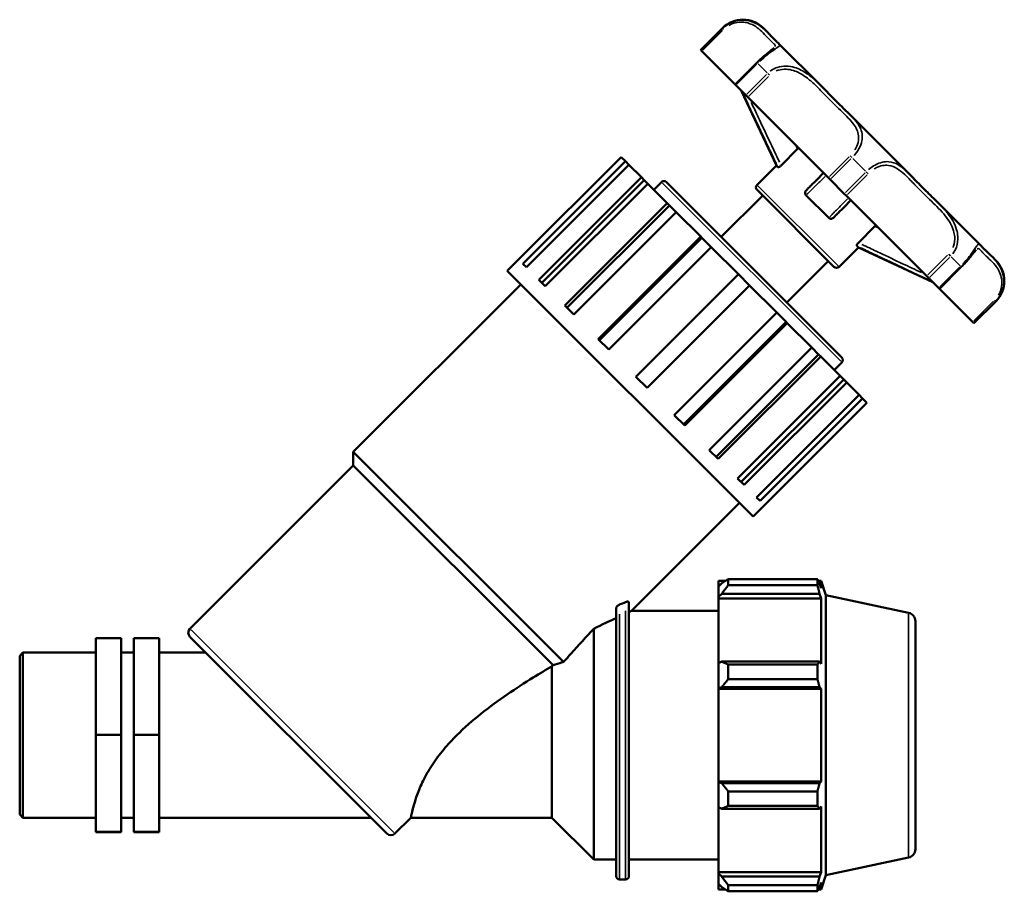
# Model space of a CAD drawing. Header units: millimetres. Extents: x 0 to 1069, y -425 to 838.
# Tile 5 of 10: x 336 to 620, y 235 to 488. Entities that reach past the tile are written whole.
import ezdxf

# ---------------------------------------------------------------- set-up
doc = ezdxf.new("R2010")
doc.units = ezdxf.units.MM
doc.layers.add('Visible (ANSI)', color=7, linetype='Continuous', lineweight=50)
doc.layers.add('Visible Narrow (ANSI)', color=7, linetype='Continuous', lineweight=35)

msp = doc.modelspace()

# ---------------------------------------------------------------- linework, layer by layer
at = {"layer": 'Visible (ANSI)'}
for p, q in [((532.562, 478.821), (538.885, 485.144)), ((551.845, 484.041), (550.741, 485.144)), ((532.615, 478.768), (532.562, 478.821)), ((532.919, 478.464), (532.615, 478.768)), ((542.543, 468.84), (532.919, 478.464)), ((567.398, 468.487), (555.323, 480.562)), ((548.866, 475.163), (542.543, 468.84)), ((542.731, 468.652), (542.543, 468.84)), ((545.618, 465.764), (542.731, 468.652)), ((554.473, 445.403), (544.418, 466.964)), ((546.226, 465.156), (545.618, 465.764)), ((569.484, 441.898), (546.226, 465.156)), ((592.872, 443.013), (575.795, 460.09)), ((555.848, 445.422), (560.614, 450.188)), ((509.583, 447.865), (479.943, 418.225)), ((510.828, 446.62), (509.583, 447.865)), ((481.188, 416.98), (510.828, 446.62)), ((511.816, 445.633), (482.176, 415.992)), ((510.828, 446.62), (511.816, 445.633)), ((515.43, 442.019), (511.816, 445.633)), ((548.881, 439.811), (554.473, 445.403)), ((554.938, 444.937), (554.473, 445.403)), ((485.79, 412.379), (515.43, 442.019)), ((515.43, 442.019), (516.294, 441.155)), ((570.041, 441.342), (569.484, 441.898)), ((574.124, 437.259), (570.041, 441.342)), ((516.294, 441.155), (486.654, 411.514)), ((517.308, 440.14), (487.668, 410.5)), ((517.308, 440.14), (516.294, 441.155)), ((522.937, 434.511), (517.308, 440.14)), ((519.032, 438.417), (521.227, 440.612)), ((522.691, 440.612), (573.394, 389.909)), ((538.558, 424.745), (550.521, 436.708)), ((571.13, 416.099), (548.881, 438.348)), ((569.618, 430.257), (563.039, 436.836)), ((574.68, 436.702), (574.124, 437.259)), ((597.938, 413.444), (574.68, 436.702)), ((493.297, 404.871), (522.937, 434.511)), ((523.565, 433.884), (493.925, 404.243)), ((522.937, 434.511), (523.565, 433.884)), ((525.523, 431.926), (523.565, 433.884)), ((613.344, 422.541), (601.269, 434.616)), ((525.523, 431.926), (495.883, 402.286)), ((532.615, 424.833), (525.523, 431.926)), ((578.204, 423.066), (582.97, 427.832)), ((502.975, 395.193), (532.615, 424.833)), ((532.945, 424.503), (503.305, 394.863)), ((532.615, 424.833), (532.945, 424.503)), ((535.655, 421.793), (532.945, 424.503)), ((535.655, 421.793), (506.015, 392.153)), ((543.517, 413.931), (535.655, 421.793)), ((572.593, 416.099), (578.185, 421.691)), ((578.185, 421.691), (577.719, 422.156)), ((578.185, 421.691), (599.746, 411.636)), ((617.926, 417.959), (616.823, 419.063)), ((476.614, 414.968), (479.907, 418.261)), ((479.907, 418.261), (479.943, 418.225)), ((481.188, 416.98), (482.176, 415.992)), ((557.527, 405.776), (569.49, 417.739)), ((601.622, 409.761), (607.945, 416.084)), ((547.75, 343.832), (476.614, 414.968)), ((513.877, 384.291), (543.517, 413.931)), ((546.713, 410.735), (543.517, 413.931)), ((598.546, 412.836), (597.938, 413.444)), ((601.434, 409.949), (598.546, 412.836)), ((432.153, 362.604), (480.566, 411.016)), ((485.79, 412.379), (487.668, 410.5)), ((546.713, 410.735), (517.073, 381.095)), ((554.575, 402.873), (546.713, 410.735)), ((601.622, 409.761), (601.434, 409.949)), ((611.246, 400.137), (601.622, 409.761)), ((493.297, 404.871), (495.883, 402.286)), ((611.603, 399.78), (617.926, 406.103)), ((524.935, 373.233), (554.575, 402.873)), ((557.285, 400.163), (554.575, 402.873)), ((557.285, 400.163), (527.645, 370.523)), ((557.615, 399.833), (527.975, 370.193)), ((557.285, 400.163), (557.615, 399.833)), ((564.708, 392.741), (557.615, 399.833)), ((611.55, 399.833), (611.246, 400.137)), ((611.603, 399.78), (611.55, 399.833)), ((502.975, 395.193), (506.015, 392.153)), ((535.068, 363.101), (564.708, 392.741)), ((566.666, 390.783), (537.025, 361.143)), ((567.293, 390.155), (537.653, 360.515)), ((566.666, 390.783), (564.708, 392.741)), ((566.666, 390.783), (567.293, 390.155)), ((572.922, 384.526), (567.293, 390.155)), ((571.199, 386.25), (573.394, 388.445)), ((543.282, 354.886), (572.922, 384.526)), ((573.937, 383.512), (572.922, 384.526)), ((513.877, 384.291), (517.073, 381.095)), ((573.937, 383.512), (544.296, 353.872)), ((574.801, 382.648), (545.161, 353.008)), ((573.937, 383.512), (574.801, 382.648)), ((578.415, 379.034), (574.801, 382.648)), ((548.774, 349.394), (578.415, 379.034)), ((578.415, 379.034), (579.402, 378.046)), ((579.402, 378.046), (549.762, 348.406)), ((551.007, 347.161), (580.647, 376.801)), ((580.647, 376.801), (579.402, 378.046)), ((524.935, 373.233), (527.975, 370.193)), ((492.961, 301.796), (432.153, 362.604)), ((432.153, 358.652), (432.153, 362.604)), ((535.068, 363.101), (537.653, 360.515)), ((384.912, 311.41), (432.153, 358.652)), ((489.914, 300.891), (432.153, 358.652)), ((543.282, 354.886), (545.161, 353.008)), ((512.614, 316.599), (543.798, 347.784)), ((548.774, 349.394), (549.762, 348.406)), ((547.75, 343.832), (551.043, 347.125)), ((551.007, 347.161), (551.043, 347.125)), ((537.701, 325.239), (537.701, 323.631)), ((537.701, 325.239), (539.745, 325.239)), ((540.581, 325.764), (540.581, 324.028)), ((540.581, 325.764), (566.346, 325.764)), ((566.346, 324.028), (566.346, 325.764)), ((566.618, 325.239), (567.438, 325.239)), ((568.781, 321.104), (567.438, 325.239)), ((567.438, 323.173), (567.438, 325.239)), ((538.661, 324.547), (537.701, 323.631)), ((537.701, 320.621), (537.701, 323.631)), ((566.346, 324.028), (540.581, 324.028)), ((567.438, 323.173), (566.97, 324.547)), ((511.856, 318.942), (511.856, 239.839)), ((537.701, 320.621), (538.661, 321.473)), ((537.701, 320.195), (537.701, 320.621)), ((537.701, 320.195), (537.701, 301.433)), ((537.701, 320.195), (567.438, 320.195)), ((538.661, 321.473), (566.97, 321.473)), ((566.97, 321.473), (567.438, 320.195)), ((567.438, 301.212), (567.438, 320.195)), ((568.781, 240.094), (568.781, 321.104)), ((592.701, 316.02), (568.781, 321.104)), ((508.156, 239.839), (508.156, 317.312)), ((512.614, 316.599), (537.701, 316.599)), ((594.681, 313.575), (594.681, 247.624)), ((501.681, 244.599), (501.681, 311.41)), ((357.681, 308.645), (365.015, 308.645)), ((357.681, 308.645), (357.681, 280.691)), ((365.015, 280.691), (365.015, 308.645)), ((376.015, 308.645), (368.681, 308.645)), ((368.681, 308.645), (368.681, 280.691)), ((376.015, 308.645), (376.015, 280.691)), ((441.85, 252.13), (384.912, 309.068)), ((335.681, 303.545), (336.637, 304.501)), ((335.681, 257.654), (335.681, 303.545)), ((336.637, 304.501), (336.637, 256.698)), ((336.637, 304.501), (357.681, 304.501)), ((365.015, 304.501), (368.681, 304.501)), ((376.015, 304.501), (389.48, 304.501)), ((538.661, 301.877), (537.701, 301.433)), ((566.97, 301.877), (538.661, 301.877)), ((567.438, 301.212), (566.97, 301.877)), ((489.583, 256.698), (489.583, 300.532)), ((537.701, 294.167), (537.701, 301.433)), ((540.581, 301.043), (540.581, 296.852)), ((540.581, 301.043), (566.346, 301.043)), ((566.346, 296.852), (566.346, 301.043)), ((566.346, 296.852), (540.581, 296.852)), ((537.701, 294.167), (538.661, 294.456)), ((537.701, 294.023), (537.701, 294.167)), ((537.701, 294.023), (537.701, 267.176)), ((537.701, 294.023), (567.438, 294.023)), ((538.661, 294.456), (566.97, 294.456)), ((566.97, 294.456), (567.438, 294.023)), ((567.438, 267.176), (567.438, 294.023)), ((357.681, 280.691), (365.015, 280.691)), ((357.681, 280.691), (357.681, 252.645)), ((365.015, 252.645), (365.015, 280.691)), ((376.015, 280.691), (368.681, 280.691)), ((368.681, 280.691), (368.681, 252.645)), ((376.015, 280.691), (376.015, 252.645)), ((537.701, 267.031), (537.701, 267.176)), ((537.701, 267.176), (567.438, 267.176)), ((538.661, 266.743), (537.701, 267.031)), ((537.701, 259.765), (537.701, 267.031)), ((566.97, 266.743), (538.661, 266.743)), ((567.438, 267.176), (566.97, 266.743)), ((540.581, 264.346), (540.581, 260.156)), ((540.581, 264.346), (566.346, 264.346)), ((566.346, 260.156), (566.346, 264.346)), ((537.701, 259.765), (538.661, 259.322)), ((537.701, 259.765), (537.701, 241.003)), ((538.661, 259.322), (566.97, 259.322)), ((566.346, 260.156), (540.581, 260.156)), ((566.97, 259.322), (567.438, 259.987)), ((567.438, 241.003), (567.438, 259.987)), ((335.681, 257.654), (336.637, 256.698)), ((336.637, 256.698), (357.681, 256.698)), ((365.015, 256.698), (368.681, 256.698)), ((376.015, 256.698), (437.283, 256.698)), ((444.192, 252.13), (448.76, 256.698)), ((448.76, 256.698), (489.583, 256.698)), ((489.583, 256.698), (501.681, 244.599)), ((357.681, 252.645), (365.015, 252.645)), ((357.681, 252.645), (357.681, 252.553)), ((357.681, 252.553), (365.015, 252.553)), ((365.015, 252.553), (365.015, 252.645)), ((376.015, 252.645), (368.681, 252.645)), ((368.681, 252.645), (368.681, 252.553)), ((376.015, 252.553), (368.681, 252.553)), ((376.015, 252.645), (376.015, 252.553)), ((592.701, 245.178), (568.781, 240.094)), ((501.681, 244.599), (508.156, 244.599)), ((511.856, 244.599), (537.701, 244.599)), ((537.701, 240.577), (537.701, 241.003)), ((537.701, 241.003), (567.438, 241.003)), ((537.701, 237.568), (537.701, 240.577)), ((538.661, 239.726), (537.701, 240.577)), ((566.97, 239.726), (538.661, 239.726)), ((567.438, 241.003), (566.97, 239.726)), ((568.781, 240.094), (567.438, 235.959)), ((509.156, 238.839), (510.856, 238.839)), ((537.701, 237.568), (538.661, 236.652)), ((537.701, 237.568), (537.701, 235.959)), ((540.581, 237.17), (540.581, 235.435)), ((540.581, 237.17), (566.346, 237.17)), ((566.346, 235.435), (566.346, 237.17)), ((566.97, 236.652), (567.438, 238.025)), ((567.438, 235.959), (567.438, 238.025)), ((537.701, 235.959), (539.745, 235.959)), ((566.346, 235.435), (540.581, 235.435)), ((566.618, 235.959), (567.438, 235.959))]:
    msp.add_line(p, q, dxfattribs=at)
for centre, radius, start, end in [((544.813, 479.216), 8.383, 45, 135), ((521.959, 439.88), 1.035, 45, 135), ((549.613, 439.079), 1.035, 135, 225), ((571.861, 416.831), 1.035, 225, 315), ((611.998, 412.031), 8.383, 315, 45), ((572.662, 389.177), 1.035, 315, 45), ((592.181, 313.575), 2.5, 0, 78), ((386.083, 310.239), 1.656, 135, 225), ((443.021, 253.301), 1.656, 225, 315), ((592.181, 247.624), 2.5, 282, 0), ((509.156, 239.839), 1, 180, 270), ((510.856, 239.839), 1, 270, 0)]:
    msp.add_arc(centre, radius, start, end, dxfattribs=at)
for points, knots in [([(551.845, 484.041), (552.193, 483.692), (552.505, 483.358), (553.077, 482.744), (553.337, 482.463), (553.817, 481.962), (554.038, 481.742), (554.447, 481.352), (554.636, 481.184), (554.99, 480.871), (555.156, 480.729), (555.323, 480.562)], [1.653955, 1.653955, 1.653955, 1.653955, 1.9125575, 1.9125575, 2.17116, 2.17116, 2.4297625, 2.4297625, 2.6883651, 2.6883651, 2.9469676, 2.9469676, 2.9469676, 2.9469676]), ([(553.799, 479.45), (553.706, 479.356), (553.554, 479.222), (553.141, 478.88), (552.879, 478.673), (552.258, 478.177), (551.897, 477.889), (551.103, 477.228), (550.67, 476.857), (549.776, 476.048), (549.315, 475.612), (548.866, 475.163)], [3.67578752, 3.67578752, 3.67578752, 3.67578752, 3.86081073, 3.86081073, 4.04583394, 4.04583394, 4.23085716, 4.23085716, 4.41588037, 4.41588037, 4.60090358, 4.60090358, 4.60090358, 4.60090358]), ([(567.398, 468.487), (568.003, 467.882), (568.588, 467.276), (569.739, 466.083), (570.305, 465.495), (571.429, 464.35), (571.987, 463.792), (573.097, 462.704), (573.649, 462.173), (574.737, 461.127), (575.275, 460.611), (575.795, 460.09)], [1.6539362, 1.6539362, 1.6539362, 1.6539362, 1.9125308, 1.9125308, 2.1711254, 2.1711254, 2.42972, 2.42972, 2.6883146, 2.6883146, 2.9469092, 2.9469092, 2.9469092, 2.9469092]), ([(560.886, 450.496), (560.854, 450.455), (560.821, 450.414), (560.731, 450.31), (560.674, 450.248), (560.614, 450.188)], [0.145288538, 0.145288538, 0.145288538, 0.145288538, 0.161850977, 0.161850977, 0.187253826, 0.187253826, 0.187253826, 0.187253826]), ([(555.848, 445.422), (555.752, 445.326), (555.65, 445.236), (555.456, 445.089), (555.365, 445.031), (555.202, 444.947), (555.131, 444.921), (555.01, 444.901), (554.965, 444.911), (554.938, 444.937)], [0, 0, 0, 0, 0.04092718, 0.04092718, 0.07877873, 0.07877873, 0.11571509, 0.11571509, 0.15629806, 0.15629806, 0.15629806, 0.15629806]), ([(568.13, 443.252), (567.751, 442.873), (567.372, 442.494), (566.246, 441.368), (565.5, 440.622), (564.758, 439.88), (564.432, 439.554), (564.107, 439.229), (563.546, 438.668), (563.309, 438.431), (563.074, 438.196)], [0.4624852, 0.4624852, 0.4624852, 0.4624852, 0.9362104, 0.9362104, 1.8724207, 1.8724207, 1.8724207, 2.2843631, 2.2843631, 2.5865096, 2.5865096, 2.5865096, 2.5865096]), ([(592.872, 443.013), (593.392, 442.493), (593.909, 441.956), (594.955, 440.866), (595.486, 440.314), (596.575, 439.205), (597.133, 438.647), (598.278, 437.523), (598.865, 436.957), (600.058, 435.806), (600.664, 435.221), (601.269, 434.616)], [1.6539362, 1.6539362, 1.6539362, 1.6539362, 1.9125308, 1.9125308, 2.1711254, 2.1711254, 2.42972, 2.42972, 2.6883145, 2.6883145, 2.9469091, 2.9469091, 2.9469091, 2.9469091]), ([(563.039, 436.836), (562.947, 436.928), (562.875, 437.037), (562.783, 437.271), (562.762, 437.392), (562.77, 437.636), (562.798, 437.755), (562.901, 437.989), (562.979, 438.101), (563.074, 438.196)], [0, 0, 0, 0, 0.04054265, 0.04054265, 0.07861922, 0.07861922, 0.11567252, 0.11567252, 0.15620817, 0.15620817, 0.15620817, 0.15620817]), ([(570.978, 430.292), (571.214, 430.528), (571.452, 430.765), (572.014, 431.328), (572.341, 431.655), (572.668, 431.982), (573.408, 432.722), (574.154, 433.468), (575.278, 434.592), (575.656, 434.97), (576.034, 435.348)], [0.1097952, 0.1097952, 0.1097952, 0.1097952, 0.4130493, 0.4130493, 0.8260985, 0.8260985, 0.8260985, 1.7612017, 1.7612017, 2.2338196, 2.2338196, 2.2338196, 2.2338196]), ([(570.978, 430.292), (570.882, 430.196), (570.769, 430.117), (570.531, 430.014), (570.409, 429.986), (570.167, 429.981), (570.05, 430.002), (569.819, 430.093), (569.71, 430.165), (569.618, 430.257)], [0, 0, 0, 0, 0.04092716, 0.04092716, 0.07877886, 0.07877886, 0.1157152, 0.1157152, 0.15629806, 0.15629806, 0.15629806, 0.15629806]), ([(577.719, 422.156), (577.693, 422.183), (577.683, 422.228), (577.703, 422.351), (577.73, 422.424), (577.817, 422.589), (577.874, 422.678), (578.02, 422.87), (578.109, 422.971), (578.204, 423.066)], [0, 0, 0, 0, 0.04054265, 0.04054265, 0.07861914, 0.07861914, 0.1156725, 0.1156725, 0.15620817, 0.15620817, 0.15620817, 0.15620817]), ([(613.344, 422.541), (613.511, 422.374), (613.653, 422.208), (613.966, 421.854), (614.135, 421.665), (614.524, 421.255), (614.744, 421.035), (615.245, 420.555), (615.526, 420.295), (616.14, 419.723), (616.474, 419.411), (616.823, 419.063)], [1.6539551, 1.6539551, 1.6539551, 1.6539551, 1.9125576, 1.9125576, 2.1711602, 2.1711602, 2.4297627, 2.4297627, 2.6883652, 2.6883652, 2.9469678, 2.9469678, 2.9469678, 2.9469678]), ([(607.945, 416.084), (608.394, 416.533), (608.83, 416.994), (609.639, 417.888), (610.01, 418.321), (610.671, 419.115), (610.959, 419.476), (611.455, 420.097), (611.662, 420.359), (612.004, 420.772), (612.138, 420.924), (612.232, 421.017)], [0, 0, 0, 0, 0.18502382, 0.18502382, 0.37004764, 0.37004764, 0.55507146, 0.55507146, 0.74009528, 0.74009528, 0.9251191, 0.9251191, 0.9251191, 0.9251191]), ([(511.856, 318.942), (511.856, 319.027), (511.825, 319.1), (511.675, 319.23), (511.525, 319.263), (511.185, 319.228), (511.022, 319.182), (510.856, 319.11)], [-0.24193774, -0.24193774, -0.24193774, -0.24193774, -0.17386409, -0.17386409, -0.07484365, -0.07484365, 0, 0, 0, 0]), ([(509.156, 318.373), (509.078, 318.338), (508.995, 318.297), (508.836, 318.202), (508.758, 318.15), (508.605, 318.032), (508.531, 317.967), (508.403, 317.833), (508.35, 317.769), (508.258, 317.635), (508.222, 317.57), (508.169, 317.434), (508.156, 317.368), (508.156, 317.312)], [-0.45145611, -0.45145611, -0.45145611, -0.45145611, -0.41068155, -0.41068155, -0.37392078, -0.37392078, -0.33754817, -0.33754817, -0.30627527, -0.30627527, -0.27347024, -0.27347024, -0.23412509, -0.23412509, -0.23412509, -0.23412509]), ([(492.961, 301.796), (493.682, 302.604), (494.407, 303.413), (497.306, 306.633), (499.501, 309.04), (501.681, 311.41)], [2.0022793, 2.0022793, 2.0022793, 2.0022793, 2.3034526, 2.3034526, 3.2010654, 3.2010654, 3.2010654, 3.2010654]), ([(492.961, 301.796), (492.833, 301.757), (492.706, 301.719), (491.646, 301.399), (490.754, 301.135), (489.914, 300.891)], [3.43649741, 3.43649741, 3.43649741, 3.43649741, 3.50095802, 3.50095802, 3.97626871, 3.97626871, 3.97626871, 3.97626871]), ([(489.583, 300.532), (487.893, 299.543), (486.05, 298.441), (481.721, 295.762), (479.188, 294.133), (474.09, 290.636), (471.528, 288.77), (466.603, 284.832), (464.24, 282.759), (460.792, 279.311), (459.5, 277.914), (457.073, 274.994), (455.94, 273.47), (453.942, 270.421), (453.075, 268.893), (451.637, 265.988), (451.064, 264.614), (450.248, 262.395), (449.945, 261.45), (449.459, 259.776), (449.275, 259.045), (448.999, 257.87), (448.906, 257.423), (448.786, 256.837), (448.76, 256.698), (448.76, 256.698)], [-11.4057137, -11.4057137, -11.4057137, -11.4057137, -10.6713209, -10.6713209, -9.7548649, -9.7548649, -8.8384089, -8.8384089, -7.9219529, -7.9219529, -7.3752525, -7.3752525, -6.8285521, -6.8285521, -6.2818518, -6.2818518, -5.7351514, -5.7351514, -5.2916076, -5.2916076, -4.8480639, -4.8480639, -4.4045202, -4.4045202, -3.9609764, -3.9609764, -3.9609764, -3.9609764])]:
    msp.add_open_spline(points, degree=3, knots=knots, dxfattribs=at)
for points in [[(582.97, 427.832), (583.069, 427.931), (583.174, 428.023), (583.278, 428.104)], [(510.856, 319.11), (510.309, 318.873), (509.74, 318.626), (509.156, 318.373)], [(512.614, 316.599), (512.614, 316.599), (512.348, 316.475), (511.856, 316.245)], [(508.156, 314.503), (506.359, 313.653), (504.118, 312.587), (501.681, 311.41)], [(489.583, 300.532), (489.693, 300.651), (489.804, 300.771), (489.914, 300.891)]]:
    msp.add_open_spline(points, degree=3, dxfattribs=at)
for points, weights in [([(540.581, 325.764), (539.583, 325.143), (538.661, 324.547)], [1.01163019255, 1.00844685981, 1.00445291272]), ([(566.346, 325.764), (566.67, 325.143), (566.97, 324.547)], [1, 1.001839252, 1.00286255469]), ([(538.661, 321.473), (539.583, 322.724), (540.581, 324.028)], [1.00445291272, 1.00844685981, 1.01163019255]), ([(566.97, 321.473), (566.67, 322.724), (566.346, 324.028)], [1.00286255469, 1.001839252, 1]), ([(540.581, 301.043), (539.583, 301.468), (538.661, 301.877)], [1.01163019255, 1.00844685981, 1.00445291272]), ([(566.346, 301.043), (566.67, 301.468), (566.97, 301.877)], [1, 1.001839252, 1.00286255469]), ([(538.661, 294.456), (539.583, 295.63), (540.581, 296.852)], [1.00445291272, 1.00844685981, 1.01163019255]), ([(566.97, 294.456), (566.67, 295.63), (566.346, 296.852)], [1.00286255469, 1.001839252, 1]), ([(540.581, 264.346), (539.583, 265.569), (538.661, 266.743)], [1.01163019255, 1.00844685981, 1.00445291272]), ([(566.346, 264.346), (566.67, 265.569), (566.97, 266.743)], [1, 1.001839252, 1.00286255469]), ([(538.661, 259.322), (539.583, 259.73), (540.581, 260.156)], [1.00445291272, 1.00844685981, 1.01163019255]), ([(566.97, 259.322), (566.67, 259.73), (566.346, 260.156)], [1.00286255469, 1.001839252, 1]), ([(540.581, 237.17), (539.583, 238.474), (538.661, 239.726)], [1.01163019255, 1.00844685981, 1.00445291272]), ([(566.346, 237.17), (566.67, 238.474), (566.97, 239.726)], [1, 1.001839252, 1.00286255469]), ([(538.661, 236.652), (539.583, 236.056), (540.581, 235.435)], [1.00445291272, 1.00844685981, 1.01163019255]), ([(566.97, 236.652), (566.67, 236.056), (566.346, 235.435)], [1.00286255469, 1.001839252, 1])]:
    msp.add_rational_spline(points, weights, degree=2, dxfattribs=at)
at = {"layer": 'Visible Narrow (ANSI)'}
for p, q in [((538.622, 484.775), (532.931, 479.084)), ((533.235, 478.78), (538.926, 484.471)), ((538.933, 485.096), (538.885, 485.144)), ((538.941, 485.089), (539.216, 484.813)), ((543.047, 468.968), (548.738, 474.659)), ((549.037, 474.992), (548.867, 475.163)), ((551.79, 472.239), (549.191, 474.838)), ((551.625, 471.772), (545.934, 466.081)), ((546.543, 465.472), (552.233, 471.163)), ((551.966, 472.063), (552.517, 471.512)), ((575.491, 447.905), (569.801, 442.214)), ((570.357, 441.658), (576.048, 447.349)), ((576.331, 447.698), (575.827, 448.202)), ((580.243, 443.786), (576.568, 447.461)), ((580.131, 443.266), (574.44, 437.575)), ((574.996, 437.019), (580.687, 442.709)), ((580.48, 443.549), (580.984, 443.045)), ((573.073, 388.767), (521.549, 440.291)), ((549.027, 439.665), (572.447, 416.245)), ((603.945, 419.451), (598.254, 413.761)), ((598.863, 413.152), (604.554, 418.843)), ((604.845, 419.184), (604.294, 419.735)), ((607.62, 416.409), (605.021, 419.008)), ((607.441, 415.956), (601.75, 410.265)), ((607.774, 416.255), (607.945, 416.085)), ((617.253, 406.144), (611.562, 400.453)), ((611.866, 400.149), (617.557, 405.84)), ((617.871, 406.159), (617.595, 406.434)), ((617.926, 406.103), (617.878, 406.151)), ((510.856, 239.232), (510.856, 316.539)), ((509.156, 315.631), (509.156, 239.219)), ((592.701, 245.614), (592.701, 315.584)), ((385.277, 311.045), (443.827, 252.495))]:
    msp.add_line(p, q, dxfattribs=at)
for points, knots in [([(551.489, 484.389), (551.345, 484.525), (551.196, 484.662), (550.469, 485.305), (549.81, 485.814), (548.2, 486.731), (547.228, 487.133), (545.46, 487.446), (544.765, 487.491), (543.263, 487.376), (542.452, 487.2), (541.053, 486.642), (540.459, 486.319), (539.819, 485.854), (539.73, 485.787), (539.642, 485.717)], [-1.5712573, -1.5712573, -1.5712573, -1.5712573, -1.4746352, -1.4746352, -1.1194253, -1.1194253, -0.742655, -0.742655, -0.5256235, -0.5256235, -0.2920131, -0.2920131, -0.1123127, -0.1123127, -0.0826978, -0.0826978, -0.0826978, -0.0826978]), ([(540.681, 485.904), (540.986, 486.084), (541.3, 486.24), (542.306, 486.651), (543.011, 486.813), (544.314, 486.926), (544.916, 486.894), (546.449, 486.636), (547.293, 486.292), (548.697, 485.496), (549.275, 485.049), (550.417, 484.037), (550.944, 483.47), (551.734, 482.619), (552.026, 482.303), (552.798, 481.509), (553.239, 481.119), (553.868, 480.564), (554.082, 480.37), (554.175, 480.051), (554.16, 479.935), (554.078, 479.794)], [0.1837894, 0.1837894, 0.1837894, 0.1837894, 0.2920131, 0.2920131, 0.5256235, 0.5256235, 0.742655, 0.742655, 1.1194253, 1.1194253, 1.4746352, 1.4746352, 1.9198207, 1.9198207, 2.2200079, 2.2200079, 2.7672929, 2.7672929, 3.2333088, 3.2333088, 3.4919981, 3.4919981, 3.4919981, 3.4919981]), ([(549.729, 475.629), (550.451, 476.308), (551.183, 476.933), (552.153, 477.697), (552.446, 477.919), (553.439, 478.648), (554.02, 479.032), (555.218, 479.834), (555.499, 480.049), (555.502, 480.325), (555.469, 480.394), (555.409, 480.469)], [-4.5182068, -4.5182068, -4.5182068, -4.5182068, -4.2543836, -4.2543836, -4.1320432, -4.1320432, -3.8115148, -3.8115148, -3.2333088, -3.2333088, -3.0296644, -3.0296644, -3.0296644, -3.0296644]), ([(566.806, 469.071), (566.603, 469.268), (566.397, 469.464), (565.306, 470.481), (564.368, 471.278), (562.231, 472.741), (561.012, 473.392), (558.92, 474.013), (558.122, 474.152), (556.452, 474.192), (555.58, 474.076), (554.105, 473.594), (553.488, 473.293), (552.833, 472.842), (552.741, 472.776), (552.651, 472.708)], [-1.5712394, -1.5712394, -1.5712394, -1.5712394, -1.4871006, -1.4871006, -1.1316451, -1.1316451, -0.7470826, -0.7470826, -0.5261013, -0.5261013, -0.2922785, -0.2922785, -0.1124148, -0.1124148, -0.0826968, -0.0826968, -0.0826968, -0.0826968]), ([(554.44, 472.758), (554.63, 472.839), (554.823, 472.911), (555.756, 473.206), (556.529, 473.299), (558.015, 473.241), (558.729, 473.105), (560.608, 472.516), (561.714, 471.907), (563.675, 470.537), (564.545, 469.79), (566.425, 468.03), (567.41, 467), (569.418, 464.915), (570.441, 463.865), (572.141, 462.196), (572.822, 461.546), (574.715, 459.725), (575.887, 458.592), (577.532, 456.346), (578.089, 455.252), (578.278, 453.57), (578.274, 453.11), (578.104, 451.91), (577.849, 451.148), (577.371, 450.259), (577.292, 450.123), (577.209, 449.988)], [0.2300435, 0.2300435, 0.2300435, 0.2300435, 0.2922785, 0.2922785, 0.5261013, 0.5261013, 0.7470826, 0.7470826, 1.1316451, 1.1316451, 1.4871006, 1.4871006, 1.9379652, 1.9379652, 2.4206539, 2.4206539, 2.7474544, 2.7474544, 3.3571909, 3.3571909, 3.8636443, 3.8636443, 4.0443525, 4.0443525, 4.3207566, 4.3207566, 4.3708263, 4.3708263, 4.3708263, 4.3708263]), ([(545.123, 465.68), (546.299, 463.173), (547.476, 460.667), (549.749, 455.842), (550.843, 453.524), (551.942, 451.208), (552.596, 449.829), (553.252, 448.451), (554.079, 446.725), (554.246, 446.375), (554.414, 446.026)], [-2.5145587, -2.5145587, -2.5145587, -2.5145587, -1.6839025, -1.6839025, -0.9151854, -0.9151854, -0.9151854, -0.4575927, -0.4575927, -0.3415483, -0.3415483, -0.3415483, -0.3415483]), ([(555.388, 446.379), (555.206, 446.759), (555.024, 447.139), (554.184, 448.895), (553.528, 450.272), (552.875, 451.651), (551.777, 453.966), (550.683, 456.283), (548.798, 460.287), (548.005, 461.973), (547.213, 463.659)], [0.3312118, 0.3312118, 0.3312118, 0.3312118, 0.4575927, 0.4575927, 0.9151854, 0.9151854, 0.9151854, 1.6839025, 1.6839025, 2.242834, 2.242834, 2.242834, 2.242834]), ([(577.004, 448.355), (577.489, 448.919), (577.915, 449.518), (578.738, 450.959), (579.054, 451.802), (579.304, 453.116), (579.333, 453.616), (579.221, 455.432), (578.682, 456.583), (577.456, 458.321), (576.89, 458.968), (576.273, 459.608)], [-4.5181717, -4.5181717, -4.5181717, -4.5181717, -4.3207566, -4.3207566, -4.0443525, -4.0443525, -3.8636443, -3.8636443, -3.3571909, -3.3571909, -3.0296072, -3.0296072, -3.0296072, -3.0296072]), ([(592.389, 443.488), (592.224, 443.646), (592.06, 443.801), (591.195, 444.592), (590.479, 445.167), (588.87, 446.102), (587.965, 446.44), (586.373, 446.56), (585.758, 446.517), (584.435, 446.21), (583.723, 445.933), (582.464, 445.235), (581.917, 444.863), (581.308, 444.367), (581.222, 444.295), (581.137, 444.222)], [-1.5712394, -1.5712394, -1.5712394, -1.5712394, -1.4871151, -1.4871151, -1.1316595, -1.1316595, -0.7470876, -0.7470876, -0.5261018, -0.5261018, -0.2922788, -0.2922788, -0.1124149, -0.1124149, -0.0826968, -0.0826968, -0.0826968, -0.0826968]), ([(582.77, 444.427), (582.938, 444.53), (583.107, 444.626), (583.915, 445.047), (584.557, 445.271), (585.763, 445.494), (586.328, 445.506), (587.804, 445.319), (588.66, 444.962), (590.2, 444.011), (590.896, 443.439), (592.449, 442.006), (593.301, 441.109), (595.14, 439.194), (596.133, 438.174), (597.882, 436.456), (598.609, 435.76), (600.711, 433.729), (602.113, 432.366), (604.338, 429.541), (605.223, 428.119), (605.87, 425.98), (605.987, 425.399), (606.105, 423.91), (606.01, 422.99), (605.665, 421.967), (605.605, 421.811), (605.539, 421.658)], [0.2300435, 0.2300435, 0.2300435, 0.2300435, 0.2922788, 0.2922788, 0.5261018, 0.5261018, 0.7470876, 0.7470876, 1.1316595, 1.1316595, 1.4871151, 1.4871151, 1.9379866, 1.9379866, 2.4205437, 2.4205437, 2.7473051, 2.7473051, 3.3569597, 3.3569597, 3.8634373, 3.8634373, 4.0442322, 4.0442322, 4.3205611, 4.3205611, 4.3708262, 4.3708262, 4.3708262, 4.3708262]), ([(563.326, 437.114), (563.473, 437.257), (563.62, 437.401), (564.096, 437.865), (564.424, 438.187), (564.753, 438.51), (565.501, 439.246), (566.251, 439.988), (567.515, 441.241), (568.028, 441.75), (568.542, 442.261)], [-2.4699718, -2.4699718, -2.4699718, -2.4699718, -2.2843631, -2.2843631, -1.8724207, -1.8724207, -1.8724207, -0.9362104, -0.9362104, -0.2969617, -0.2969617, -0.2969617, -0.2969617]), ([(575.043, 435.76), (574.533, 435.247), (574.024, 434.735), (572.773, 433.472), (572.032, 432.723), (571.298, 431.976), (570.973, 431.646), (570.65, 431.317), (570.185, 430.84), (570.04, 430.692), (569.896, 430.544)], [-2.3993431, -2.3993431, -2.3993431, -2.3993431, -1.7612017, -1.7612017, -0.8260985, -0.8260985, -0.8260985, -0.4130493, -0.4130493, -0.226333, -0.226333, -0.226333, -0.226333]), ([(605.489, 419.869), (605.942, 420.467), (606.299, 421.135), (606.883, 422.816), (607.004, 423.854), (606.897, 425.525), (606.777, 426.174), (606.096, 428.557), (605.147, 430.119), (603.375, 432.403), (602.624, 433.234), (601.856, 434.025)], [-4.5181716, -4.5181716, -4.5181716, -4.5181716, -4.3205611, -4.3205611, -4.0442322, -4.0442322, -3.8634373, -3.8634373, -3.3569597, -3.3569597, -3.0296071, -3.0296071, -3.0296071, -3.0296071]), ([(578.808, 421.632), (579.178, 421.454), (579.548, 421.277), (581.253, 420.461), (582.589, 419.825), (583.926, 419.19), (586.132, 418.144), (588.339, 417.101), (593.184, 414.819), (595.823, 413.579), (598.462, 412.341)], [-2.8990424, -2.8990424, -2.8990424, -2.8990424, -2.7761773, -2.7761773, -2.3325058, -2.3325058, -2.3325058, -1.6004746, -1.6004746, -0.7260322, -0.7260322, -0.7260322, -0.7260322]), ([(596.441, 414.431), (594.623, 415.285), (592.805, 416.14), (588.78, 418.036), (586.573, 419.078), (584.368, 420.123), (583.032, 420.757), (581.697, 421.392), (579.962, 422.222), (579.562, 422.414), (579.161, 422.606)], [0.9977569, 0.9977569, 0.9977569, 0.9977569, 1.6004746, 1.6004746, 2.3325058, 2.3325058, 2.3325058, 2.7761773, 2.7761773, 2.909379, 2.909379, 2.909379, 2.909379]), ([(613.25, 422.627), (613.215, 422.655), (613.181, 422.678), (613.023, 422.751), (612.906, 422.718), (612.567, 422.364), (612.339, 422.022), (611.755, 421.15), (611.494, 420.761), (610.821, 419.819), (610.398, 419.254), (609.519, 418.177), (609.094, 417.684), (608.564, 417.11), (608.488, 417.028), (608.412, 416.947)], [-1.5712573, -1.5712573, -1.5712573, -1.5712573, -1.4745806, -1.4745806, -1.1193721, -1.1193721, -0.7426351, -0.7426351, -0.5256213, -0.5256213, -0.2920118, -0.2920118, -0.1123122, -0.1123122, -0.0826978, -0.0826978, -0.0826978, -0.0826978]), ([(612.575, 421.297), (612.58, 421.3), (612.586, 421.303), (612.782, 421.411), (612.932, 421.392), (613.281, 421.174), (613.483, 420.931), (613.929, 420.424), (614.138, 420.191), (614.827, 419.48), (615.397, 418.961), (616.6, 417.833), (617.208, 417.244), (618.507, 415.619), (619.196, 414.494), (619.689, 412.248), (619.742, 411.348), (619.535, 410.046), (619.448, 409.681), (619.171, 408.835), (618.953, 408.356), (618.683, 407.899)], [1.1089083, 1.1089083, 1.1089083, 1.1089083, 1.1193721, 1.1193721, 1.4745806, 1.4745806, 1.9197421, 1.9197421, 2.2201979, 2.2201979, 2.7676836, 2.7676836, 3.2339911, 3.2339911, 3.8117131, 3.8117131, 4.1321837, 4.1321837, 4.2547483, 4.2547483, 4.4171144, 4.4171144, 4.4171144, 4.4171144]), ([(618.497, 406.86), (619.114, 407.644), (619.579, 408.532), (619.996, 409.85), (620.092, 410.271), (620.314, 411.771), (620.241, 412.809), (619.651, 415.399), (618.855, 416.692), (617.753, 418.074), (617.46, 418.403), (617.172, 418.707)], [-4.5182068, -4.5182068, -4.5182068, -4.5182068, -4.2547483, -4.2547483, -4.1321837, -4.1321837, -3.8117131, -3.8117131, -3.2339911, -3.2339911, -3.0296646, -3.0296646, -3.0296646, -3.0296646])]:
    msp.add_open_spline(points, degree=3, knots=knots, dxfattribs=at)
for points in [[(560.102, 451.251), (560.264, 450.915), (560.425, 450.579), (560.587, 450.244)], [(583.026, 427.805), (583.361, 427.643), (583.697, 427.482), (584.033, 427.32)]]:
    msp.add_open_spline(points, degree=3, dxfattribs=at)

doc.saveas('drawing.dxf')
